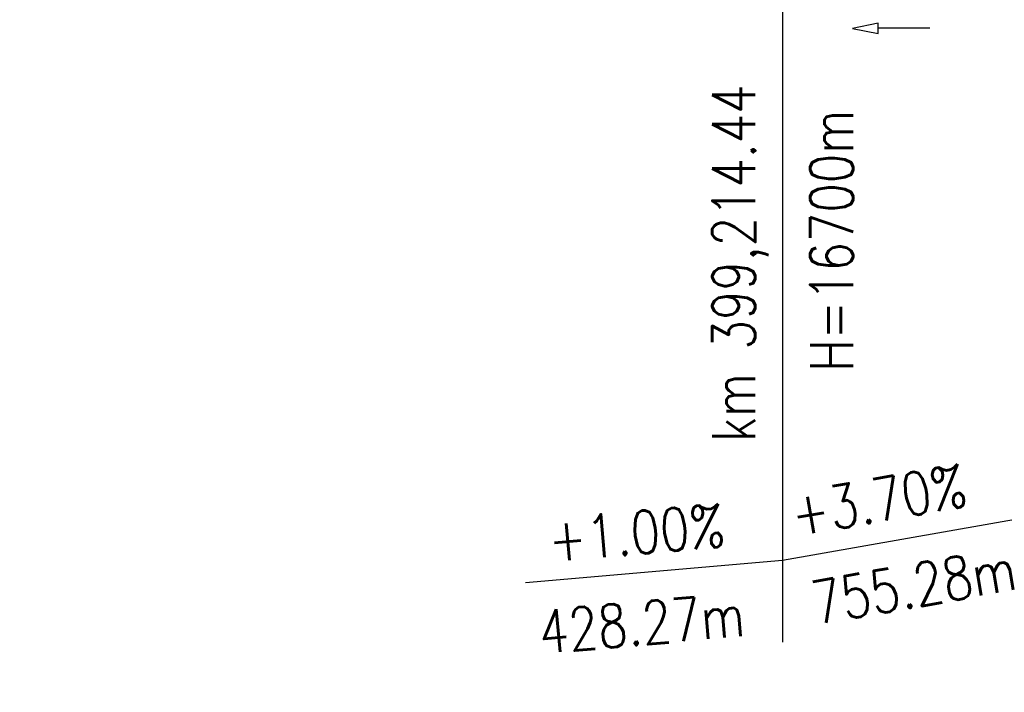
# Model space of a CAD drawing. Extents: x -134 to 1642, y -665 to 1050.
# Tile 27 of 88: x 695 to 753, y 66 to 105. Entities that reach past the tile are written whole.
import ezdxf

# ---------------------------------------------------------------- set-up
doc = ezdxf.new("R2010")
doc.units = 0
doc.header["$LTSCALE"] = 2
doc.header["$MEASUREMENT"] = 0
doc.linetypes.add('AUSGEZOGEN', pattern=[0])
for name, color, linetype in [('NZ', 8, 'AUSGEZOGEN'), ('Rinne', 200, 'CONTINUOUS'), ('Wegböschungen', 15, 'CONTINUOUS')]:
    doc.layers.add(name, color=color, linetype=linetype)
doc.styles.add('ROMANS', font='romans.shx', dxfattribs={"width": 0.8})

msp = doc.modelspace()

# ---------------------------------------------------------------- hatches: boundary and pattern name
at = {"layer": 'Rinne'}
h = msp.add_hatch(dxfattribs=at)
h.set_pattern_fill('ANSI31', color=256, scale=20, style=0)
edge = h.paths.add_edge_path()
edge.add_arc((275.368, -21751.935), 21947.712, 89.378358, 89.4555825, ccw=False)
edge.add_arc((441.164, -6471.327), 6666.204, 89.2382346, 89.378358, ccw=False)
edge.add_arc((-14330.566, -1117453.652), 1117746.729, 89.236362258, 89.238234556, ccw=False)
edge.add_arc((523.427, -3023.766), 3217.854, 89.201464, 89.236359, ccw=False)
edge.add_arc((555.116, -750.211), 944.078, 86.947295, 89.201464, ccw=False)
edge.add_arc((625.86, 576.328), 384.346, 266.94729, 270.48051)
edge.add_arc((580.862, 5941.795), 5750.002, 270.4805116, 270.6623839)
edge.add_arc((762.642, -9781.389), 9974.234, 90.5242944, 90.662384, ccw=False)
edge.add_arc((2442.173, -193318.226), 193518.754, 90.51436533, 90.52429443, ccw=False)
edge.add_arc((253.376, 50487.94), 50297.236, 270.5143659, 270.5338415)
edge.add_arc((717.25, 703), 510.135, 270.53384, 270.62712)
edge.add_arc((-30540.738, 2856402.629), 2856380.831, 270.627124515, 270.628371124)
edge.add_arc((769.636, 1592.381), 1398.889, 270.628371, 270.993107)
edge.add_arc((599.067, 11432.088), 11240.074, 270.9931067, 271.1217788)
edge.add_arc((275.388, -21749.981), 21944.958, 89.378358, 89.4555885, ccw=False)
edge.add_arc((441.152, -6472.293), 6666.37, 89.2382342, 89.378358, ccw=False)
edge.add_arc((-14329.56, -1117377.592), 1117669.861, 89.236362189, 89.238234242, ccw=False)
edge.add_arc((523.399, -3025.408), 3218.696, 89.201476, 89.236361, ccw=False)
edge.add_arc((555.097, -751.146), 944.214, 86.947292, 89.201476, ccw=False)
edge.add_arc((625.852, 575.592), 384.41, 266.94729, 270.48049)
edge.add_arc((580.849, 5941.868), 5750.874, 270.4804911, 270.6623925)
edge.add_arc((762.68, -9785.498), 9977.542, 90.5242933, 90.6623925, ccw=False)
edge.add_arc((2442.714, -193377.718), 193577.449, 90.51436665, 90.5242933, ccw=False)
edge.add_arc((253.389, 50486.674), 50296.77, 270.514367, 270.533841)
edge.add_arc((717.258, 702.216), 510.151, 270.53384, 270.62712)
edge.add_arc((-30543.476, 2856652.631), 2856631.648, 270.627124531, 270.628371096)
edge.add_arc((769.646, 1591.701), 1399.009, 270.628371, 270.993107)
edge.add_arc((599.068, 11431.925), 11240.712, 270.9931067, 271.1217807)
h = msp.add_hatch(dxfattribs=at)
h.set_pattern_fill('ANSI31', color=256, scale=20, style=0)
edge = h.paths.add_edge_path()
edge.add_arc((639.264, -229.862), 468.994, 97.56045, 98.5249, ccw=False)
edge.add_arc((578.784, 225.815), 9.321, 90.7152, 97.5604, ccw=False)
edge.add_arc((667.449, -6877.287), 7112.976, 90.4538576, 90.7151605, ccw=False)
edge.add_arc((644.044, -3922.606), 4158.203, 90.112101, 90.453858, ccw=False)
edge.add_arc((2970.466, -1192978.703), 1193216.576, 90.108965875, 90.112100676, ccw=False)
edge.add_arc((709.221, -3986.094), 4221.816, 90.056265, 90.108966, ccw=False)
edge.add_line((705.075, 235.72), (793.275, 235.805))
edge.add_arc((682.615, 115104.427), 114868.675, 270.05519655, 270.08324691)
edge.add_arc((860.113, -7060.435), 7296.316, 89.9719489, 90.083247, ccw=False)
edge.add_arc((863.682, 229.302), 6.577, 80.4991, 89.9719, ccw=False)
edge.add_arc((850.919, 153.041), 83.9, 77.8496, 80.49913, ccw=False)
edge.add_arc((867.522, 230.16), 5.014, 71.9057, 77.8496, ccw=False)
edge.add_arc((858.933, 203.871), 32.67, 69.5781, 71.9057, ccw=False)
edge.add_arc((639.264, -229.557), 469.492, 97.56045, 98.52874, ccw=False)
edge.add_arc((578.729, 226.534), 9.402, 90.714, 97.5604, ccw=False)
edge.add_arc((667.895, -6928.254), 7164.745, 90.4538576, 90.714007, ccw=False)
edge.add_arc((644.026, -3915.105), 4151.502, 90.112098, 90.453858, ccw=False)
edge.add_arc((2972.638, -1194119.305), 1194357.98, 90.10896588, 90.112097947, ccw=False)
edge.add_arc((709.216, -3982.003), 4218.525, 90.056265, 90.108966, ccw=False)
edge.add_line((705.074, 236.52), (793.274, 236.605))
edge.add_arc((681.707, 116046.703), 115810.152, 270.05519674, 270.08297763)
edge.add_arc((860.34, -7298.993), 7535.674, 89.97407, 90.0829777, ccw=False)
edge.add_arc((863.748, 229.962), 6.718, 80.4991, 89.9741, ccw=False)
edge.add_arc((850.571, 151.231), 86.544, 77.86199, 80.49913, ccw=False)
edge.add_arc((867.68, 230.779), 5.177, 71.9057, 77.862, ccw=False)
edge.add_arc((858.871, 203.818), 33.541, 69.5666, 71.9057, ccw=False)

# ---------------------------------------------------------------- linework, layer by layer
at = {"layer": 'NZ'}
for p, q in [((739.781, 205.915), (739.78, 68.728)), ((739.78, 73.511), (754.552, 76.115)), ((724.837, 72.203), (739.78, 73.511))]:
    msp.add_line(p, q, dxfattribs=at)
at = {"layer": 'Wegböschungen', "linetype": 'Continuous'}
msp.add_lwpolyline([(748.349, 104.486), (745.349, 104.478), (745.348, 104.778), (743.849, 104.475), (745.35, 104.178), (745.349, 104.478)], dxfattribs=at)

# ---------------------------------------------------------------- texts
at = {"layer": 'NZ', "style": 'ROMANS', "width": 0.8}
for s, rotation, p in [('km 399,214.44', 89.9999, (738.198, 80.381)), ('H=16700m', 89.9999, (743.885, 84.489)), ('+3.70%%%', 9.9999, (740.512, 74.891)), ('+1.00%%%', 4.9999, (726.272, 73.418)), ('755.28m', 9.9999, (741.725, 69.752)), ('428.27m', 4.9999, (725.73, 68.073))]:
    msp.add_text(s, height=2.5, rotation=rotation, dxfattribs=at).set_placement(p)

doc.saveas('drawing.dxf')
